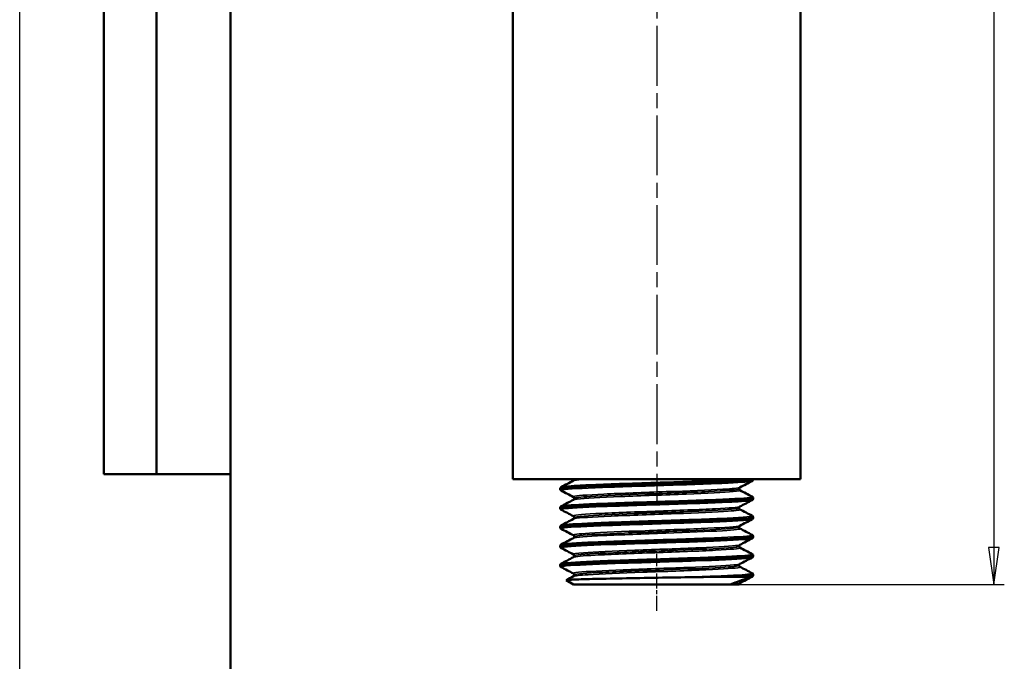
# Model space of a CAD drawing. Header units: millimetres. Extents: x -177 to 640, y -69 to 356.
# Tile 5 of 10: x 0 to 93, y 154 to 215. Entities that reach past the tile are written whole.
import ezdxf
from ezdxf.enums import TextEntityAlignment as Align

# ---------------------------------------------------------------- set-up
doc = ezdxf.new("R2010")
doc.units = ezdxf.units.MM
doc.linetypes.add('CHAIN', pattern=[0.7087, 0.4724, -0.0591, 0.1181, -0.0591])
for name, color, linetype, lineweight in [('Видимые тонкие (ГОСТ)', 7, 'Continuous', 35), ('Видимый контур (ГОСТ)', 7, 'Continuous', 50), ('Кромка (ГОСТ)', 7, 'Continuous', 50), ('Обозначение (ГОСТ)', 7, 'Continuous', 25), ('Осевая линия (ГОСТ)', 7, 'Continuous', 25), ('Размер (ГОСТ)', 7, 'Continuous', 25), ('Эскизная геометрия (ГОСТ)', 7, 'Continuous', 50)]:
    doc.layers.add(name, color=color, linetype=linetype, lineweight=lineweight)
doc.styles.get("Standard").update_dxf_attribs({"font": 'GOST Common Italic.ttf'})
doc.styles.add('Обычный текст (ГОСТ)', font='GOST Common Italic.ttf')
doc.dimstyles.new('Обычный (ГОСТ)', dxfattribs={"dimtxt": 3.5, "dimasz": 3.5, "dimexe": 1, "dimexo": 0, "dimgap": 0.5, "dimtad": 1, "dimrnd": 1e-08, "dimtxsty": 'Обычный текст (ГОСТ)', "dimblk": 'Filled-1', "dimcen": 0.09, "dimdle": 15, "dimclrd": 256, "dimclre": 256, "dimclrt": 256, "dimazin": 2, "dimtfac": 0.714286, "dimtdec": 3, "dimtmove": 0, "dimatfit": 3, "dimfxl": 1, "dimtolj": 1, "dimlwd": 25, "dimlwe": 25, "dimarcsym": 0})

# ---------------------------------------------------------------- blocks, each defined once
blk = doc.blocks.new('ГОСТ - Доп. графы 2')
at = {"layer": 'Эскизная геометрия (ГОСТ)'}
for p, q in [((-12, 0), (-12, 120)), ((-12, 120), (0, 120)), ((-7, 0), (-7, 120)), ((-12, 60), (0, 60)), ((0, 0), (-12, 0))]:
    blk.add_line(p, q, dxfattribs=at)
at = {"layer": 'Обозначение (ГОСТ)', "lineweight": 30, "width": 0.8, "flags": 17}
for tag, p in [('Первичная_применяемость', (-3.651, 90.027)), ('Справочный_номер', (-3.551, 30.017))]:
    blk.add_attdef(tag, text='', height=3.17, rotation=90, dxfattribs=at).set_placement(p, align=Align.MIDDLE_CENTER)
blk = doc.blocks.new('Рамки ГОСТ_ граница 297x210')
at = {"layer": 'Кромка (ГОСТ)', "lineweight": 25}
blk.add_line((0, 0), (0, 297), dxfattribs=at)
at = {"layer": 'Кромка (ГОСТ)'}
blk.add_line((20, 292), (20, 5), dxfattribs=at)
blk = doc.blocks.new('Filled-1')
at = {"color": 0}
for p, q in [((0, 0), (-1, 0.143)), ((-1, 0.143), (-1, -0.143)), ((-1, 0), (0, 0)), ((-1, -0.143), (0, 0))]:
    blk.add_line(p, q, dxfattribs=at)
at = {"color": 0, "flags": 128}
blk.add_lwpolyline([(-1, -0.143), (0, 0), (-1, 0.143), (-1, -0.143)], dxfattribs=at)
at = {"color": 0}
blk.add_solid([(-1, -0.143), (0, 0), (-1, 0.143), (-1, -0.143)], dxfattribs=at)
blk = doc.blocks.new('*D8')
at = {"layer": 'Defpoints', "color": 0, "linetype": 'Continuous', "transparency": 16777216}
for p in [(74.119, 271.543), (67.464, 161.543), (92.464, 161.543)]:
    blk.add_point(p, dxfattribs=at)
at = {"layer": 'Размер (ГОСТ)', "linetype": 'Continuous', "lineweight": 25, "transparency": 16777216}
for p, q in [((74.119, 271.543), (93.464, 271.543)), ((92.464, 268.043), (92.464, 165.043)), ((67.464, 161.543), (93.464, 161.543))]:
    blk.add_line(p, q, dxfattribs=at)
at = {"layer": 'Размер (ГОСТ)', "linetype": 'Continuous', "lineweight": 25, "transparency": 16777216, "xscale": 3.5, "yscale": 3.5, "zscale": 3.5}
for p, rotation in [((92.464, 271.543), 90), ((92.464, 161.543), 270)]:
    blk.add_blockref('Filled-1', p, dxfattribs=dict(at, rotation=rotation))
at = {"layer": 'Размер (ГОСТ)', "linetype": 'Continuous', "lineweight": 25, "transparency": 16777216, "insert": (88.464, 218.876), "char_height": 3.5, "attachment_point": 1, "rotation": 90, "style": 'Обычный текст (ГОСТ)'}
blk.add_mtext('\\A1;110', dxfattribs=at)

msp = doc.modelspace()

# ---------------------------------------------------------------- linework, layer by layer
at = {"layer": 'Видимые тонкие (ГОСТ)'}
for points, knots in [([(51.411, 170.455), (51.38, 170.47), (51.388, 170.486), (51.436, 170.501), (51.668, 170.575), (52.833, 170.65), (54.613, 170.724), (56.407, 170.799), (58.806, 170.873), (61.147, 170.948), (63.475, 171.022), (65.718, 171.097), (67.266, 171.171), (68.597, 171.235), (69.399, 171.299), (69.528, 171.363)], [31.35484, 31.35484, 31.35484, 31.35484, 31.515579, 31.515579, 31.515579, 32.285627, 32.285627, 32.285627, 33.061517, 33.061517, 33.061517, 33.832766, 33.832766, 33.832766, 34.496433, 34.496433, 34.496433, 34.496433]), ([(51.414, 170.794), (51.517, 170.846), (52.042, 170.897), (52.942, 170.948), (54.246, 171.022), (56.324, 171.097), (58.609, 171.171), (60.902, 171.246), (63.376, 171.32), (65.351, 171.395), (66.661, 171.444), (67.751, 171.494), (68.482, 171.543)], [37.760198, 37.760198, 37.760198, 37.760198, 38.292266, 38.292266, 38.292266, 39.063515, 39.063515, 39.063515, 39.837683, 39.837683, 39.837683, 40.351315, 40.351315, 40.351315, 40.351315]), ([(52.58, 171.402), (52.654, 171.44), (52.93, 171.478), (53.404, 171.517), (53.514, 171.526), (53.633, 171.534), (53.761, 171.543)], [37.769135, 37.769135, 37.769135, 37.769135, 38.1672649, 38.1672649, 38.1672649, 38.2590195, 38.2590195, 38.2590195, 38.2590195]), ([(52.575, 169.847), (52.546, 169.862), (52.546, 169.877), (52.579, 169.891), (52.752, 169.969), (53.814, 170.046), (55.453, 170.123), (57.087, 170.2), (59.273, 170.278), (61.371, 170.355), (63.463, 170.432), (65.441, 170.508), (66.73, 170.585), (67.681, 170.642), (68.245, 170.699), (68.36, 170.755)], [31.345903, 31.345903, 31.345903, 31.345903, 31.497447, 31.497447, 31.497447, 32.300522, 32.300522, 32.300522, 33.10089, 33.10089, 33.10089, 33.898983, 33.898983, 33.898983, 34.487496, 34.487496, 34.487496, 34.487496]), ([(52.578, 169.586), (52.62, 169.609), (52.738, 169.632), (52.933, 169.655), (53.593, 169.734), (55.128, 169.813), (57.075, 169.891), (58.989, 169.969), (61.274, 170.046), (63.258, 170.123), (65.234, 170.2), (66.885, 170.278), (67.728, 170.355), (68.234, 170.401), (68.445, 170.447), (68.359, 170.494)], [31.48595, 31.48595, 31.48595, 31.48595, 31.727118, 31.727118, 31.727118, 32.543606, 32.543606, 32.543606, 33.346681, 33.346681, 33.346681, 34.147049, 34.147049, 34.147049, 34.627542, 34.627542, 34.627542, 34.627542]), ([(52.648, 169.716), (52.655, 169.778), (53.196, 169.84), (54.194, 169.902), (55.448, 169.979), (57.407, 170.057), (59.491, 170.134), (61.568, 170.212), (63.741, 170.289), (65.373, 170.366), (66.999, 170.443), (68.066, 170.52), (68.26, 170.598), (68.282, 170.607), (68.293, 170.616), (68.292, 170.625)], [31.415927, 31.415927, 31.415927, 31.415927, 32.056104, 32.056104, 32.056104, 32.861394, 32.861394, 32.861394, 33.663981, 33.663981, 33.663981, 34.464299, 34.464299, 34.464299, 34.557519, 34.557519, 34.557519, 34.557519]), ([(51.415, 168.639), (51.364, 168.664), (51.416, 168.69), (51.578, 168.715), (52.05, 168.79), (53.447, 168.864), (55.387, 168.939), (57.323, 169.013), (59.777, 169.087), (62.077, 169.162), (64.374, 169.236), (66.491, 169.31), (67.85, 169.385), (68.837, 169.439), (69.416, 169.493), (69.525, 169.547)], [25.071655, 25.071655, 25.071655, 25.071655, 25.335949, 25.335949, 25.335949, 26.109322, 26.109322, 26.109322, 26.881587, 26.881587, 26.881587, 27.65284, 27.65284, 27.65284, 28.213248, 28.213248, 28.213248, 28.213248]), ([(51.411, 168.978), (51.535, 169.039), (52.272, 169.101), (53.505, 169.162), (55.002, 169.236), (57.213, 169.31), (59.535, 169.385), (61.853, 169.459), (64.255, 169.533), (66.087, 169.607), (67.916, 169.682), (69.155, 169.756), (69.466, 169.83), (69.545, 169.849), (69.564, 169.867), (69.526, 169.886)], [31.477013, 31.477013, 31.477013, 31.477013, 32.112337, 32.112337, 32.112337, 32.883589, 32.883589, 32.883589, 33.653923, 33.653923, 33.653923, 34.423433, 34.423433, 34.423433, 34.618605, 34.618605, 34.618605, 34.618605]), ([(52.572, 168.031), (52.569, 168.033), (52.567, 168.034), (52.565, 168.036), (52.448, 168.113), (53.228, 168.191), (54.675, 168.268), (56.118, 168.346), (58.206, 168.423), (60.324, 168.5), (62.439, 168.578), (64.556, 168.655), (66.055, 168.732), (67.396, 168.801), (68.227, 168.87), (68.365, 168.939)], [25.062718, 25.062718, 25.062718, 25.062718, 25.077943, 25.077943, 25.077943, 25.882342, 25.882342, 25.882342, 26.685236, 26.685236, 26.685236, 27.486736, 27.486736, 27.486736, 28.204311, 28.204311, 28.204311, 28.204311]), ([(52.574, 167.769), (52.594, 167.78), (52.63, 167.791), (52.684, 167.802), (53.071, 167.88), (54.348, 167.958), (56.134, 168.036), (57.911, 168.113), (60.166, 168.191), (62.235, 168.268), (64.3, 168.346), (66.153, 168.423), (67.247, 168.5), (68.083, 168.559), (68.469, 168.618), (68.362, 168.677)], [25.202764, 25.202764, 25.202764, 25.202764, 25.315107, 25.315107, 25.315107, 26.124102, 26.124102, 26.124102, 26.9285, 26.9285, 26.9285, 27.731394, 27.731394, 27.731394, 28.344357, 28.344357, 28.344357, 28.344357]), ([(52.652, 167.9), (52.655, 167.948), (52.968, 167.995), (53.576, 168.043), (54.572, 168.121), (56.346, 168.198), (58.373, 168.276), (60.397, 168.354), (62.644, 168.431), (64.452, 168.509), (66.256, 168.586), (67.598, 168.664), (68.082, 168.741), (68.223, 168.764), (68.29, 168.786), (68.288, 168.808)], [25.132741, 25.132741, 25.132741, 25.132741, 25.625663, 25.625663, 25.625663, 26.432361, 26.432361, 26.432361, 27.23755, 27.23755, 27.23755, 28.04134, 28.04134, 28.04134, 28.274334, 28.274334, 28.274334, 28.274334]), ([(51.416, 166.823), (51.353, 166.854), (51.453, 166.886), (51.72, 166.918), (52.342, 166.993), (53.868, 167.067), (55.881, 167.141), (57.893, 167.215), (60.368, 167.29), (62.633, 167.364), (64.896, 167.438), (66.922, 167.512), (68.16, 167.586), (68.962, 167.634), (69.428, 167.683), (69.524, 167.731)], [18.78847, 18.78847, 18.78847, 18.78847, 19.119522, 19.119522, 19.119522, 19.890481, 19.890481, 19.890481, 20.660984, 20.660984, 20.660984, 21.431053, 21.431053, 21.431053, 21.930062, 21.930062, 21.930062, 21.930062]), ([(51.409, 167.162), (51.543, 167.229), (52.429, 167.297), (53.883, 167.364), (55.486, 167.438), (57.762, 167.512), (60.09, 167.586), (62.417, 167.661), (64.77, 167.735), (66.509, 167.809), (68.333, 167.887), (69.455, 167.964), (69.542, 168.042), (69.552, 168.052), (69.548, 168.061), (69.529, 168.07)], [25.193827, 25.193827, 25.193827, 25.193827, 25.891733, 25.891733, 25.891733, 26.661803, 26.661803, 26.661803, 27.431463, 27.431463, 27.431463, 28.238953, 28.238953, 28.238953, 28.33542, 28.33542, 28.33542, 28.33542]), ([(52.574, 166.215), (52.45, 166.283), (52.99, 166.351), (54.088, 166.419), (55.336, 166.495), (57.288, 166.572), (59.376, 166.649), (61.463, 166.726), (63.658, 166.803), (65.322, 166.88), (66.986, 166.957), (68.098, 167.034), (68.335, 167.111), (68.348, 167.115), (68.358, 167.119), (68.366, 167.123)], [18.779533, 18.779533, 18.779533, 18.779533, 19.482874, 19.482874, 19.482874, 20.281828, 20.281828, 20.281828, 21.080237, 21.080237, 21.080237, 21.878127, 21.878127, 21.878127, 21.921125, 21.921125, 21.921125, 21.921125]), ([(52.572, 165.953), (52.574, 165.954), (52.576, 165.955), (52.578, 165.956), (52.746, 166.033), (53.798, 166.11), (55.425, 166.187), (57.051, 166.264), (59.23, 166.341), (61.328, 166.419), (63.424, 166.495), (65.41, 166.572), (66.708, 166.649), (67.899, 166.72), (68.496, 166.791), (68.365, 166.861)], [18.919579, 18.919579, 18.919579, 18.919579, 18.929386, 18.929386, 18.929386, 19.729508, 19.729508, 19.729508, 20.529033, 20.529033, 20.529033, 21.327987, 21.327987, 21.327987, 22.061172, 22.061172, 22.061172, 22.061172]), ([(52.653, 166.084), (52.652, 166.12), (52.821, 166.155), (53.163, 166.19), (53.911, 166.267), (55.477, 166.345), (57.4, 166.422), (59.323, 166.499), (61.578, 166.576), (63.504, 166.653), (65.429, 166.731), (67.001, 166.808), (67.759, 166.885), (68.112, 166.921), (68.286, 166.957), (68.286, 166.992)], [18.849556, 18.849556, 18.849556, 18.849556, 19.215509, 19.215509, 19.215509, 20.01736, 20.01736, 20.01736, 20.818638, 20.818638, 20.818638, 21.619368, 21.619368, 21.619368, 21.991149, 21.991149, 21.991149, 21.991149]), ([(51.416, 165.006), (51.339, 165.048), (51.53, 165.089), (51.993, 165.13), (52.833, 165.205), (54.558, 165.279), (56.692, 165.354), (58.824, 165.429), (61.339, 165.503), (63.545, 165.578), (65.749, 165.653), (67.619, 165.727), (68.64, 165.802), (69.154, 165.839), (69.45, 165.877), (69.522, 165.915)], [12.505284, 12.505284, 12.505284, 12.505284, 12.932582, 12.932582, 12.932582, 13.708048, 13.708048, 13.708048, 14.482866, 14.482866, 14.482866, 15.25706, 15.25706, 15.25706, 15.646877, 15.646877, 15.646877, 15.646877]), ([(51.408, 165.346), (51.413, 165.349), (51.419, 165.351), (51.427, 165.354), (51.636, 165.429), (52.791, 165.503), (54.574, 165.578), (56.356, 165.653), (58.744, 165.727), (61.081, 165.802), (63.417, 165.876), (65.675, 165.951), (67.235, 166.025), (68.795, 166.1), (69.64, 166.174), (69.539, 166.249), (69.536, 166.251), (69.534, 166.252), (69.53, 166.254)], [18.910642, 18.910642, 18.910642, 18.910642, 18.938797, 18.938797, 18.938797, 19.713615, 19.713615, 19.713615, 20.487809, 20.487809, 20.487809, 21.261404, 21.261404, 21.261404, 22.034423, 22.034423, 22.034423, 22.052235, 22.052235, 22.052235, 22.052235]), ([(52.578, 164.399), (52.478, 164.454), (52.803, 164.509), (53.53, 164.564), (54.551, 164.642), (56.351, 164.719), (58.4, 164.797), (60.446, 164.874), (62.713, 164.952), (64.533, 165.029), (66.351, 165.107), (67.698, 165.184), (68.179, 165.261), (68.274, 165.277), (68.335, 165.292), (68.363, 165.307)], [12.496347, 12.496347, 12.496347, 12.496347, 13.068432, 13.068432, 13.068432, 13.872709, 13.872709, 13.872709, 14.676225, 14.676225, 14.676225, 15.479007, 15.479007, 15.479007, 15.63794, 15.63794, 15.63794, 15.63794]), ([(52.575, 164.137), (52.706, 164.202), (53.438, 164.267), (54.64, 164.332), (56.077, 164.409), (58.167, 164.487), (60.29, 164.564), (62.412, 164.642), (64.54, 164.719), (66.046, 164.797), (67.551, 164.874), (68.415, 164.952), (68.385, 165.029), (68.383, 165.035), (68.376, 165.04), (68.366, 165.045)], [12.636394, 12.636394, 12.636394, 12.636394, 13.309524, 13.309524, 13.309524, 14.114591, 14.114591, 14.114591, 14.918868, 14.918868, 14.918868, 15.722384, 15.722384, 15.722384, 15.777986, 15.777986, 15.777986, 15.777986]), ([(52.649, 164.268), (52.647, 164.288), (52.702, 164.309), (52.817, 164.329), (53.257, 164.407), (54.567, 164.485), (56.359, 164.562), (58.15, 164.64), (60.396, 164.718), (62.433, 164.796), (64.467, 164.873), (66.265, 164.951), (67.293, 165.028), (67.946, 165.078), (68.283, 165.127), (68.287, 165.176)], [12.566371, 12.566371, 12.566371, 12.566371, 12.776774, 12.776774, 12.776774, 13.584201, 13.584201, 13.584201, 14.390832, 14.390832, 14.390832, 15.196698, 15.196698, 15.196698, 15.707963, 15.707963, 15.707963, 15.707963]), ([(51.414, 163.19), (51.324, 163.24), (51.621, 163.289), (52.292, 163.338), (53.305, 163.412), (55.157, 163.486), (57.344, 163.56), (59.531, 163.635), (62.028, 163.709), (64.157, 163.783), (66.284, 163.857), (68.019, 163.931), (68.89, 164.005), (69.254, 164.036), (69.465, 164.067), (69.523, 164.098)], [6.222099, 6.222099, 6.222099, 6.222099, 6.732618, 6.732618, 6.732618, 7.502544, 7.502544, 7.502544, 8.272266, 8.272266, 8.272266, 9.04179, 9.04179, 9.04179, 9.363692, 9.363692, 9.363692, 9.363692]), ([(51.41, 163.53), (51.428, 163.54), (51.464, 163.55), (51.517, 163.56), (51.904, 163.635), (53.214, 163.709), (55.09, 163.783), (56.966, 163.857), (59.387, 163.931), (61.694, 164.005), (64.001, 164.079), (66.168, 164.154), (67.607, 164.228), (68.966, 164.298), (69.658, 164.368), (69.53, 164.438)], [12.627457, 12.627457, 12.627457, 12.627457, 12.733293, 12.733293, 12.733293, 13.503015, 13.503015, 13.503015, 14.272539, 14.272539, 14.272539, 15.041871, 15.041871, 15.041871, 15.76905, 15.76905, 15.76905, 15.76905]), ([(52.58, 162.583), (52.502, 162.624), (52.66, 162.666), (53.057, 162.707), (53.796, 162.784), (55.355, 162.861), (57.281, 162.937), (59.206, 163.014), (61.473, 163.091), (63.425, 163.168), (65.376, 163.245), (66.985, 163.321), (67.787, 163.398), (68.111, 163.429), (68.301, 163.46), (68.359, 163.491)], [6.213162, 6.213162, 6.213162, 6.213162, 6.642109, 6.642109, 6.642109, 7.439477, 7.439477, 7.439477, 8.236611, 8.236611, 8.236611, 9.033514, 9.033514, 9.033514, 9.354755, 9.354755, 9.354755, 9.354755]), ([(52.578, 162.321), (52.682, 162.373), (53.159, 162.425), (53.969, 162.476), (55.17, 162.553), (57.087, 162.63), (59.163, 162.707), (61.239, 162.784), (63.446, 162.861), (65.144, 162.937), (66.841, 163.014), (68.008, 163.091), (68.306, 163.168), (68.385, 163.188), (68.402, 163.209), (68.361, 163.229)], [6.353209, 6.353209, 6.353209, 6.353209, 6.890657, 6.890657, 6.890657, 7.688268, 7.688268, 7.688268, 8.485636, 8.485636, 8.485636, 9.282769, 9.282769, 9.282769, 9.494801, 9.494801, 9.494801, 9.494801]), ([(52.645, 162.452), (52.645, 162.458), (52.649, 162.463), (52.658, 162.469), (52.778, 162.546), (53.773, 162.623), (55.352, 162.7), (56.93, 162.777), (59.07, 162.854), (61.148, 162.931), (63.225, 163.008), (65.213, 163.085), (66.531, 163.162), (67.66, 163.228), (68.286, 163.294), (68.292, 163.36)], [6.283185, 6.283185, 6.283185, 6.283185, 6.341162, 6.341162, 6.341162, 7.141109, 7.141109, 7.141109, 7.940812, 7.940812, 7.940812, 8.740278, 8.740278, 8.740278, 9.424778, 9.424778, 9.424778, 9.424778]), ([(62.772, 162.224), (65.029, 162.299), (67.034, 162.373), (68.24, 162.447), (69.186, 162.505), (69.632, 162.564), (69.527, 162.622)], [8.11048, 8.11048, 8.11048, 8.11048, 8.881511, 8.881511, 8.881511, 9.485864, 9.485864, 9.485864, 9.485864])]:
    msp.add_open_spline(points, degree=3, knots=knots, dxfattribs=at)
for points in [[(52.645, 171.533), (52.645, 171.536), (52.646, 171.54), (52.65, 171.543)], [(69.238, 162.224), (69.395, 162.244), (69.491, 162.263), (69.525, 162.282)], [(67.454, 161.554), (67.976, 161.594), (68.28, 161.635), (68.358, 161.675)], [(68.294, 161.543), (68.294, 161.543), (68.294, 161.544), (68.294, 161.544)]]:
    msp.add_open_spline(points, degree=3, dxfattribs=at)
at = {"layer": 'Видимый контур (ГОСТ)'}
for p, q in [((46.819, 271.543), (46.819, 171.543)), ((74.119, 271.543), (74.119, 171.543)), ((46.819, 171.543), (74.119, 171.543)), ((69.639, 171.543), (69.639, 171.541)), ((69.639, 171.541), (69.639, 171.524)), ((51.299, 170.633), (51.299, 170.616)), ((69.639, 169.725), (69.639, 169.708)), ((51.299, 168.817), (51.299, 168.8)), ((69.639, 167.909), (69.639, 167.892)), ((51.299, 167.001), (51.299, 166.984)), ((69.639, 166.093), (69.639, 166.076)), ((51.299, 165.185), (51.299, 165.168)), ((69.639, 164.277), (69.639, 164.26)), ((51.299, 163.369), (51.299, 163.352)), ((52.571, 161.543), (51.872, 161.947)), ((68.16, 162.277), (67.854, 162.277)), ((69.639, 162.461), (69.639, 162.444)), ((52.571, 161.543), (67.443, 161.543)), ((68.294, 161.543), (67.443, 161.543)), ((68.294, 161.544), (68.294, 161.543)), ((68.294, 161.543), (68.294, 161.543))]:
    msp.add_line(p, q, dxfattribs=at)
for points, knots in [([(69.639, 171.541), (69.642, 171.468), (68.715, 171.394), (67.106, 171.321), (65.484, 171.247), (63.187, 171.173), (60.839, 171.099), (58.492, 171.025), (56.12, 170.951), (54.366, 170.877), (52.613, 170.803), (51.499, 170.728), (51.325, 170.654), (51.308, 170.647), (51.3, 170.64), (51.3, 170.633)], [-40.842108, -40.842108, -40.842108, -40.842108, -40.079115, -40.079115, -40.079115, -39.310302, -39.310302, -39.310302, -38.541713, -38.541713, -38.541713, -37.773343, -37.773343, -37.773343, -37.699112, -37.699112, -37.699112, -37.699112]), ([(51.307, 170.616), (51.308, 170.661), (51.639, 170.706), (52.287, 170.751), (53.354, 170.826), (55.268, 170.9), (57.505, 170.975), (59.729, 171.049), (62.246, 171.123), (64.372, 171.197), (66.505, 171.271), (68.221, 171.346), (69.051, 171.42), (69.439, 171.455), (69.638, 171.489), (69.639, 171.524)], [31.414523, 31.414523, 31.414523, 31.414523, 31.88427, 31.88427, 31.88427, 32.657563, 32.657563, 32.657563, 33.426426, 33.426426, 33.426426, 34.197557, 34.197557, 34.197557, 34.557519, 34.557519, 34.557519, 34.557519]), ([(52.572, 171.402), (52.576, 171.404), (52.586, 171.408), (52.611, 171.434), (52.621, 171.447), (52.638, 171.484), (52.644, 171.508), (52.644, 171.533)], [0, 0, 0, 0, 0.02807268, 0.02807268, 0.04282446, 0.04282446, 0.05812256, 0.05812256, 0.05812256, 0.05812256]), ([(69.639, 171.524), (69.637, 171.487), (69.623, 171.453), (69.593, 171.408), (69.577, 171.394), (69.551, 171.374), (69.54, 171.368), (69.53, 171.363)], [0, 0, 0, 0, 0.02086898, 0.02086898, 0.04037878, 0.04037878, 0.0581412, 0.0581412, 0.0581412, 0.0581412]), ([(51.299, 170.633), (51.301, 170.67), (51.315, 170.704), (51.346, 170.749), (51.361, 170.763), (51.387, 170.783), (51.398, 170.789), (51.408, 170.794)], [0, 0, 0, 0, 0.02086898, 0.02086898, 0.04037878, 0.04037878, 0.0581412, 0.0581412, 0.0581412, 0.0581412]), ([(51.408, 170.455), (51.392, 170.463), (51.373, 170.474), (51.34, 170.508), (51.328, 170.523), (51.308, 170.563), (51.301, 170.589), (51.299, 170.616)], [0, 0, 0, 0, 0.02826109, 0.02826109, 0.04295276, 0.04295276, 0.05817027, 0.05817027, 0.05817027, 0.05817027]), ([(68.366, 170.755), (68.362, 170.753), (68.352, 170.749), (68.328, 170.723), (68.317, 170.71), (68.3, 170.674), (68.294, 170.649), (68.294, 170.625)], [0, 0, 0, 0, 0.02807268, 0.02807268, 0.04282446, 0.04282446, 0.05812256, 0.05812256, 0.05812256, 0.05812256]), ([(68.294, 170.625), (68.294, 170.589), (68.308, 170.555), (68.334, 170.518), (68.345, 170.508), (68.359, 170.497), (68.364, 170.495), (68.366, 170.494)], [0, 0, 0, 0, 0.02209726, 0.02209726, 0.04103133, 0.04103133, 0.05809744, 0.05809744, 0.05809744, 0.05809744]), ([(69.636, 169.725), (69.632, 169.665), (69.03, 169.605), (67.916, 169.545), (66.515, 169.469), (64.319, 169.393), (61.949, 169.318), (59.61, 169.243), (57.129, 169.168), (55.191, 169.094), (53.254, 169.019), (51.882, 168.944), (51.452, 168.87), (51.351, 168.852), (51.302, 168.835), (51.304, 168.817)], [-34.558923, -34.558923, -34.558923, -34.558923, -33.934571, -33.934571, -33.934571, -33.148811, -33.148811, -33.148811, -32.373348, -32.373348, -32.373348, -31.598601, -31.598601, -31.598601, -31.415927, -31.415927, -31.415927, -31.415927]), ([(51.304, 168.8), (51.307, 168.857), (51.848, 168.914), (52.862, 168.971), (54.176, 169.045), (56.27, 169.12), (58.573, 169.194), (60.874, 169.268), (63.357, 169.342), (65.347, 169.416), (67.336, 169.49), (68.811, 169.564), (69.373, 169.638), (69.549, 169.661), (69.635, 169.685), (69.633, 169.708)], [25.131338, 25.131338, 25.131338, 25.131338, 25.725128, 25.725128, 25.725128, 26.495305, 26.495305, 26.495305, 27.264487, 27.264487, 27.264487, 28.03277, 28.03277, 28.03277, 28.274334, 28.274334, 28.274334, 28.274334]), ([(52.644, 169.716), (52.644, 169.752), (52.631, 169.786), (52.605, 169.823), (52.593, 169.833), (52.579, 169.844), (52.574, 169.846), (52.572, 169.847)], [0, 0, 0, 0, 0.02209726, 0.02209726, 0.04103133, 0.04103133, 0.05809744, 0.05809744, 0.05809744, 0.05809744]), ([(52.572, 169.586), (52.576, 169.588), (52.586, 169.592), (52.611, 169.618), (52.621, 169.631), (52.638, 169.667), (52.644, 169.692), (52.644, 169.716)], [0, 0, 0, 0, 0.02807268, 0.02807268, 0.04282446, 0.04282446, 0.05812256, 0.05812256, 0.05812256, 0.05812256]), ([(69.53, 169.886), (69.546, 169.878), (69.565, 169.867), (69.598, 169.833), (69.61, 169.818), (69.63, 169.778), (69.638, 169.752), (69.639, 169.725)], [0, 0, 0, 0, 0.02826109, 0.02826109, 0.04295276, 0.04295276, 0.05817027, 0.05817027, 0.05817027, 0.05817027]), ([(69.639, 169.708), (69.637, 169.671), (69.623, 169.637), (69.593, 169.592), (69.577, 169.578), (69.551, 169.558), (69.54, 169.552), (69.53, 169.547)], [0, 0, 0, 0, 0.02086898, 0.02086898, 0.04037878, 0.04037878, 0.0581412, 0.0581412, 0.0581412, 0.0581412]), ([(51.299, 168.817), (51.301, 168.854), (51.315, 168.888), (51.346, 168.933), (51.361, 168.947), (51.387, 168.967), (51.398, 168.973), (51.408, 168.978)], [0, 0, 0, 0, 0.02086898, 0.02086898, 0.04037878, 0.04037878, 0.0581412, 0.0581412, 0.0581412, 0.0581412]), ([(51.408, 168.639), (51.392, 168.647), (51.373, 168.658), (51.34, 168.692), (51.328, 168.707), (51.308, 168.747), (51.301, 168.773), (51.299, 168.8)], [0, 0, 0, 0, 0.02826109, 0.02826109, 0.04295276, 0.04295276, 0.05817027, 0.05817027, 0.05817027, 0.05817027]), ([(68.366, 168.939), (68.362, 168.937), (68.352, 168.933), (68.328, 168.907), (68.317, 168.894), (68.3, 168.857), (68.294, 168.833), (68.294, 168.808)], [0, 0, 0, 0, 0.02807268, 0.02807268, 0.04282446, 0.04282446, 0.05812256, 0.05812256, 0.05812256, 0.05812256]), ([(68.294, 168.808), (68.294, 168.773), (68.308, 168.739), (68.334, 168.701), (68.345, 168.692), (68.359, 168.681), (68.364, 168.679), (68.366, 168.677)], [0, 0, 0, 0, 0.02209726, 0.02209726, 0.04103133, 0.04103133, 0.05809744, 0.05809744, 0.05809744, 0.05809744]), ([(51.301, 166.983), (51.304, 167.049), (52.028, 167.115), (53.335, 167.18), (54.811, 167.254), (57.014, 167.328), (59.345, 167.402), (61.675, 167.476), (64.107, 167.55), (65.983, 167.624), (67.858, 167.698), (69.156, 167.772), (69.525, 167.846), (69.601, 167.861), (69.637, 167.877), (69.635, 167.892)], [18.848152, 18.848152, 18.848152, 18.848152, 19.528934, 19.528934, 19.528934, 20.297428, 20.297428, 20.297428, 21.065496, 21.065496, 21.065496, 21.833159, 21.833159, 21.833159, 21.991149, 21.991149, 21.991149, 21.991149]), ([(69.633, 167.909), (69.63, 167.857), (69.186, 167.805), (68.336, 167.753), (67.125, 167.679), (65.106, 167.604), (62.828, 167.53), (60.553, 167.456), (58.046, 167.382), (55.991, 167.307), (53.937, 167.233), (52.358, 167.159), (51.684, 167.085), (51.429, 167.057), (51.305, 167.029), (51.307, 167.001)], [-28.275738, -28.275738, -28.275738, -28.275738, -27.734717, -27.734717, -27.734717, -26.96374, -26.96374, -26.96374, -26.193306, -26.193306, -26.193306, -25.423393, -25.423393, -25.423393, -25.132741, -25.132741, -25.132741, -25.132741]), ([(52.644, 167.9), (52.644, 167.936), (52.631, 167.97), (52.605, 168.007), (52.593, 168.017), (52.579, 168.028), (52.574, 168.03), (52.572, 168.031)], [0, 0, 0, 0, 0.02209726, 0.02209726, 0.04103133, 0.04103133, 0.05809744, 0.05809744, 0.05809744, 0.05809744]), ([(52.572, 167.769), (52.576, 167.771), (52.586, 167.776), (52.611, 167.802), (52.621, 167.815), (52.638, 167.851), (52.644, 167.876), (52.644, 167.9)], [0, 0, 0, 0, 0.02807268, 0.02807268, 0.04282446, 0.04282446, 0.05812256, 0.05812256, 0.05812256, 0.05812256]), ([(69.53, 168.07), (69.546, 168.062), (69.565, 168.051), (69.598, 168.017), (69.61, 168.002), (69.63, 167.962), (69.638, 167.936), (69.639, 167.909)], [0, 0, 0, 0, 0.02826109, 0.02826109, 0.04295276, 0.04295276, 0.05817027, 0.05817027, 0.05817027, 0.05817027]), ([(69.639, 167.891), (69.637, 167.855), (69.623, 167.821), (69.593, 167.776), (69.577, 167.762), (69.551, 167.742), (69.54, 167.736), (69.53, 167.731)], [0, 0, 0, 0, 0.02086898, 0.02086898, 0.04037878, 0.04037878, 0.0581412, 0.0581412, 0.0581412, 0.0581412]), ([(51.299, 167.001), (51.301, 167.038), (51.315, 167.072), (51.346, 167.117), (51.361, 167.131), (51.387, 167.15), (51.398, 167.157), (51.408, 167.162)], [0, 0, 0, 0, 0.02086898, 0.02086898, 0.04037878, 0.04037878, 0.0581412, 0.0581412, 0.0581412, 0.0581412]), ([(51.408, 166.823), (51.392, 166.831), (51.373, 166.842), (51.34, 166.875), (51.328, 166.891), (51.308, 166.931), (51.301, 166.957), (51.299, 166.983)], [0, 0, 0, 0, 0.02826109, 0.02826109, 0.04295276, 0.04295276, 0.05817027, 0.05817027, 0.05817027, 0.05817027]), ([(68.366, 167.123), (68.362, 167.121), (68.352, 167.117), (68.328, 167.091), (68.317, 167.078), (68.3, 167.041), (68.294, 167.017), (68.294, 166.992)], [0, 0, 0, 0, 0.02807268, 0.02807268, 0.04282446, 0.04282446, 0.05812256, 0.05812256, 0.05812256, 0.05812256]), ([(68.294, 166.992), (68.294, 166.957), (68.308, 166.923), (68.334, 166.885), (68.345, 166.876), (68.359, 166.865), (68.364, 166.863), (68.366, 166.861)], [0, 0, 0, 0, 0.02209726, 0.02209726, 0.04103133, 0.04103133, 0.05809744, 0.05809744, 0.05809744, 0.05809744]), ([(51.299, 165.167), (51.299, 165.17), (51.3, 165.172), (51.302, 165.174), (51.356, 165.249), (52.367, 165.323), (54.057, 165.398), (55.746, 165.472), (58.092, 165.547), (60.454, 165.621), (62.815, 165.696), (65.163, 165.77), (66.856, 165.844), (68.548, 165.919), (69.567, 165.993), (69.635, 166.067), (69.638, 166.07), (69.639, 166.073), (69.639, 166.076)], [12.564967, 12.564967, 12.564967, 12.564967, 12.589424, 12.589424, 12.589424, 13.362816, 13.362816, 13.362816, 14.135569, 14.135569, 14.135569, 14.907705, 14.907705, 14.907705, 15.67925, 15.67925, 15.67925, 15.707963, 15.707963, 15.707963, 15.707963]), ([(69.631, 166.093), (69.632, 166.053), (69.38, 166.014), (68.878, 165.974), (67.903, 165.897), (65.994, 165.82), (63.708, 165.743), (61.492, 165.668), (58.949, 165.594), (56.78, 165.519), (54.615, 165.445), (52.848, 165.37), (51.964, 165.295), (51.526, 165.259), (51.308, 165.222), (51.308, 165.185)], [-21.992552, -21.992552, -21.992552, -21.992552, -21.580807, -21.580807, -21.580807, -20.781397, -20.781397, -20.781397, -20.006284, -20.006284, -20.006284, -19.232553, -19.232553, -19.232553, -18.849556, -18.849556, -18.849556, -18.849556]), ([(52.644, 166.084), (52.644, 166.12), (52.631, 166.154), (52.605, 166.191), (52.593, 166.201), (52.579, 166.212), (52.574, 166.214), (52.572, 166.215)], [0, 0, 0, 0, 0.02209726, 0.02209726, 0.04103133, 0.04103133, 0.05809744, 0.05809744, 0.05809744, 0.05809744]), ([(52.572, 165.953), (52.576, 165.955), (52.586, 165.96), (52.611, 165.986), (52.621, 165.999), (52.638, 166.035), (52.644, 166.06), (52.644, 166.084)], [0, 0, 0, 0, 0.02807268, 0.02807268, 0.04282446, 0.04282446, 0.05812256, 0.05812256, 0.05812256, 0.05812256]), ([(69.53, 166.254), (69.546, 166.246), (69.565, 166.235), (69.598, 166.201), (69.61, 166.186), (69.63, 166.146), (69.638, 166.12), (69.639, 166.093)], [0, 0, 0, 0, 0.02826109, 0.02826109, 0.04295276, 0.04295276, 0.05817027, 0.05817027, 0.05817027, 0.05817027]), ([(69.639, 166.075), (69.637, 166.039), (69.623, 166.005), (69.593, 165.96), (69.577, 165.946), (69.551, 165.926), (69.54, 165.92), (69.53, 165.915)], [0, 0, 0, 0, 0.02086898, 0.02086898, 0.04037878, 0.04037878, 0.0581412, 0.0581412, 0.0581412, 0.0581412]), ([(51.299, 165.185), (51.301, 165.222), (51.315, 165.256), (51.346, 165.301), (51.361, 165.315), (51.387, 165.334), (51.398, 165.341), (51.408, 165.346)], [0, 0, 0, 0, 0.02086898, 0.02086898, 0.04037878, 0.04037878, 0.0581412, 0.0581412, 0.0581412, 0.0581412]), ([(51.408, 165.006), (51.392, 165.015), (51.373, 165.025), (51.34, 165.059), (51.328, 165.075), (51.308, 165.115), (51.301, 165.141), (51.299, 165.167)], [0, 0, 0, 0, 0.02826109, 0.02826109, 0.04295276, 0.04295276, 0.05817027, 0.05817027, 0.05817027, 0.05817027]), ([(68.366, 165.307), (68.362, 165.305), (68.352, 165.301), (68.328, 165.275), (68.317, 165.262), (68.3, 165.225), (68.294, 165.201), (68.294, 165.176)], [0, 0, 0, 0, 0.02807268, 0.02807268, 0.04282446, 0.04282446, 0.05812256, 0.05812256, 0.05812256, 0.05812256]), ([(68.294, 165.176), (68.294, 165.141), (68.308, 165.107), (68.334, 165.069), (68.345, 165.06), (68.359, 165.049), (68.364, 165.047), (68.366, 165.045)], [0, 0, 0, 0, 0.02209726, 0.02209726, 0.04103133, 0.04103133, 0.05809744, 0.05809744, 0.05809744, 0.05809744]), ([(51.302, 163.351), (51.3, 163.363), (51.323, 163.376), (51.372, 163.388), (51.666, 163.462), (52.894, 163.536), (54.723, 163.61), (56.552, 163.684), (58.961, 163.758), (61.298, 163.832), (63.634, 163.906), (65.873, 163.98), (67.407, 164.054), (68.831, 164.122), (69.634, 164.191), (69.638, 164.26)], [6.281782, 6.281782, 6.281782, 6.281782, 6.40878, 6.40878, 6.40878, 7.17673, 7.17673, 7.17673, 7.944479, 7.944479, 7.944479, 8.712032, 8.712032, 8.712032, 9.424778, 9.424778, 9.424778, 9.424778]), ([(69.631, 164.277), (69.634, 164.245), (69.476, 164.214), (69.154, 164.182), (68.401, 164.108), (66.76, 164.034), (64.675, 163.96), (62.572, 163.886), (60.04, 163.811), (57.777, 163.737), (55.522, 163.662), (53.559, 163.588), (52.426, 163.513), (51.691, 163.465), (51.31, 163.417), (51.306, 163.369)], [-15.709367, -15.709367, -15.709367, -15.709367, -15.381197, -15.381197, -15.381197, -14.613723, -14.613723, -14.613723, -13.839235, -13.839235, -13.839235, -13.067326, -13.067326, -13.067326, -12.566371, -12.566371, -12.566371, -12.566371]), ([(52.644, 164.268), (52.644, 164.304), (52.631, 164.338), (52.605, 164.375), (52.593, 164.385), (52.579, 164.396), (52.574, 164.398), (52.572, 164.399)], [0, 0, 0, 0, 0.02209726, 0.02209726, 0.04103133, 0.04103133, 0.05809744, 0.05809744, 0.05809744, 0.05809744]), ([(52.572, 164.137), (52.576, 164.139), (52.586, 164.144), (52.611, 164.17), (52.621, 164.182), (52.638, 164.219), (52.644, 164.244), (52.644, 164.268)], [0, 0, 0, 0, 0.02807268, 0.02807268, 0.04282446, 0.04282446, 0.05812256, 0.05812256, 0.05812256, 0.05812256]), ([(69.53, 164.438), (69.546, 164.43), (69.565, 164.419), (69.598, 164.385), (69.61, 164.37), (69.63, 164.33), (69.638, 164.304), (69.639, 164.277)], [0, 0, 0, 0, 0.02826109, 0.02826109, 0.04295276, 0.04295276, 0.05817027, 0.05817027, 0.05817027, 0.05817027]), ([(69.639, 164.259), (69.637, 164.223), (69.623, 164.188), (69.593, 164.143), (69.577, 164.13), (69.551, 164.11), (69.54, 164.104), (69.53, 164.098)], [0, 0, 0, 0, 0.02086898, 0.02086898, 0.04037878, 0.04037878, 0.0581412, 0.0581412, 0.0581412, 0.0581412]), ([(51.299, 163.369), (51.301, 163.406), (51.315, 163.44), (51.346, 163.485), (51.361, 163.499), (51.387, 163.518), (51.398, 163.525), (51.408, 163.53)], [0, 0, 0, 0, 0.02086898, 0.02086898, 0.04037878, 0.04037878, 0.0581412, 0.0581412, 0.0581412, 0.0581412]), ([(51.408, 163.19), (51.392, 163.199), (51.373, 163.209), (51.34, 163.243), (51.328, 163.258), (51.308, 163.299), (51.301, 163.325), (51.299, 163.351)], [0, 0, 0, 0, 0.02826109, 0.02826109, 0.04295276, 0.04295276, 0.05817027, 0.05817027, 0.05817027, 0.05817027]), ([(68.366, 163.491), (68.362, 163.489), (68.352, 163.485), (68.328, 163.459), (68.317, 163.446), (68.3, 163.409), (68.294, 163.385), (68.294, 163.36)], [0, 0, 0, 0, 0.02807268, 0.02807268, 0.04282446, 0.04282446, 0.05812256, 0.05812256, 0.05812256, 0.05812256]), ([(68.294, 163.36), (68.294, 163.324), (68.308, 163.291), (68.334, 163.253), (68.345, 163.244), (68.359, 163.233), (68.364, 163.23), (68.366, 163.229)], [0, 0, 0, 0, 0.02209726, 0.02209726, 0.04103133, 0.04103133, 0.05809744, 0.05809744, 0.05809744, 0.05809744]), ([(51.872, 161.947), (51.848, 161.96), (51.93, 161.974), (52.387, 162.008), (52.871, 162.027), (54.216, 162.067), (55.068, 162.086), (57.036, 162.126), (58.135, 162.145), (60.442, 162.185), (61.627, 162.205), (62.772, 162.224)], [-1.622008, -1.622008, -1.622008, -1.622008, -1.38705, -1.38705, -1.046166, -1.046166, -0.701363, -0.701363, -0.352641, -0.352641, 0, 0, 0, 0]), ([(52.644, 162.452), (52.644, 162.488), (52.631, 162.521), (52.605, 162.559), (52.593, 162.569), (52.579, 162.579), (52.574, 162.582), (52.572, 162.583)], [0, 0, 0, 0, 0.02209726, 0.02209726, 0.04103133, 0.04103133, 0.05809744, 0.05809744, 0.05809744, 0.05809744]), ([(52.572, 162.321), (52.576, 162.323), (52.586, 162.328), (52.611, 162.353), (52.621, 162.366), (52.638, 162.403), (52.644, 162.427), (52.644, 162.452)], [0, 0, 0, 0, 0.02807268, 0.02807268, 0.04282446, 0.04282446, 0.05812256, 0.05812256, 0.05812256, 0.05812256]), ([(62.772, 162.224), (63.768, 162.241), (64.717, 162.253), (66.456, 162.271), (67.23, 162.276), (67.854, 162.277)], [-0.6221508, -0.6221508, -0.6221508, -0.6221508, -0.3153364, -0.3153364, 0, 0, 0, 0]), ([(69.238, 162.224), (68.967, 162.115), (68.679, 162.003), (68.081, 161.78), (67.774, 161.668), (67.454, 161.554)], [-0.2358611, -0.2358611, -0.2358611, -0.2358611, -0.1152134, -0.1152134, 0, 0, 0, 0]), ([(69.634, 162.461), (69.637, 162.441), (69.573, 162.421), (69.441, 162.4), (69.171, 162.359), (68.626, 162.318), (67.854, 162.277)], [-9.4261817, -9.4261817, -9.4261817, -9.4261817, -9.2164091, -9.2164091, -9.2164091, -8.7902453, -8.7902453, -8.7902453, -8.7902453]), ([(68.16, 162.277), (68.55, 162.277), (68.814, 162.273), (69.143, 162.261), (69.22, 162.253), (69.247, 162.241), (69.252, 162.238), (69.252, 162.234), (69.251, 162.233), (69.25, 162.231), (69.249, 162.231), (69.248, 162.23), (69.248, 162.229), (69.247, 162.229), (69.246, 162.228), (69.245, 162.228), (69.245, 162.227), (69.243, 162.227), (69.242, 162.226), (69.24, 162.225), (69.239, 162.225), (69.238, 162.224)], [-0.08893351, -0.08893351, -0.08893351, -0.08893351, -0.04569084, -0.04569084, -0.00901689, -0.00901689, -0.00327336, -0.00327336, -0.00192966, -0.00192966, -0.00143851, -0.00143851, -0.00118492, -0.00118492, -0.00099563, -0.00099563, -0.00079616, -0.00079616, -0.00050763, -0.00050763, 0, 0, 0, 0]), ([(69.53, 162.622), (69.546, 162.613), (69.565, 162.603), (69.598, 162.569), (69.61, 162.554), (69.63, 162.514), (69.638, 162.488), (69.639, 162.461)], [0, 0, 0, 0, 0.02826109, 0.02826109, 0.04295276, 0.04295276, 0.05817027, 0.05817027, 0.05817027, 0.05817027]), ([(69.639, 162.443), (69.637, 162.407), (69.623, 162.372), (69.593, 162.327), (69.577, 162.313), (69.551, 162.294), (69.54, 162.288), (69.53, 162.282)], [0, 0, 0, 0, 0.02086898, 0.02086898, 0.04037878, 0.04037878, 0.0581412, 0.0581412, 0.0581412, 0.0581412]), ([(67.454, 161.554), (67.453, 161.553), (67.452, 161.553), (67.45, 161.552), (67.449, 161.552), (67.447, 161.551), (67.446, 161.55), (67.445, 161.55), (67.445, 161.549), (67.444, 161.548), (67.443, 161.548), (67.443, 161.547), (67.442, 161.546), (67.442, 161.545), (67.443, 161.544), (67.443, 161.543)], [-0.43519446, -0.43519446, -0.43519446, -0.43519446, -0.43232989, -0.43232989, -0.42977831, -0.42977831, -0.42799243, -0.42799243, -0.42619717, -0.42619717, -0.42374636, -0.42374636, -0.41953379, -0.41953379, -0.41120945, -0.41120945, -0.41120945, -0.41120945]), ([(68.366, 161.675), (68.362, 161.673), (68.352, 161.669), (68.328, 161.643), (68.317, 161.63), (68.3, 161.593), (68.294, 161.569), (68.294, 161.544)], [0, 0, 0, 0, 0.02807268, 0.02807268, 0.04282446, 0.04282446, 0.05812256, 0.05812256, 0.05812256, 0.05812256])]:
    msp.add_open_spline(points, degree=3, knots=knots, dxfattribs=at)
for points in [[(51.408, 170.794), (51.796, 170.997), (52.184, 171.199), (52.572, 171.402)], [(52.644, 171.533), (52.644, 171.536), (52.644, 171.54), (52.644, 171.543)], [(69.53, 171.363), (69.142, 171.16), (68.754, 170.958), (68.366, 170.755)], [(52.572, 169.847), (52.184, 170.05), (51.796, 170.252), (51.408, 170.455)], [(68.366, 170.494), (68.754, 170.291), (69.142, 170.089), (69.53, 169.886)], [(51.408, 168.978), (51.796, 169.181), (52.184, 169.383), (52.572, 169.586)], [(69.53, 169.547), (69.142, 169.344), (68.754, 169.142), (68.366, 168.939)], [(52.572, 168.031), (52.184, 168.234), (51.796, 168.436), (51.408, 168.639)], [(68.366, 168.677), (68.754, 168.475), (69.142, 168.273), (69.53, 168.07)], [(51.408, 167.162), (51.796, 167.364), (52.184, 167.567), (52.572, 167.769)], [(69.53, 167.731), (69.142, 167.528), (68.754, 167.326), (68.366, 167.123)], [(52.572, 166.215), (52.184, 166.418), (51.796, 166.62), (51.408, 166.823)], [(68.366, 166.861), (68.754, 166.659), (69.142, 166.456), (69.53, 166.254)], [(51.408, 165.346), (51.796, 165.548), (52.184, 165.751), (52.572, 165.953)], [(69.53, 165.915), (69.142, 165.712), (68.754, 165.51), (68.366, 165.307)], [(52.572, 164.399), (52.184, 164.602), (51.796, 164.804), (51.408, 165.006)], [(68.366, 165.045), (68.754, 164.843), (69.142, 164.64), (69.53, 164.438)], [(51.408, 163.53), (51.796, 163.732), (52.184, 163.935), (52.572, 164.137)], [(69.53, 164.098), (69.142, 163.896), (68.754, 163.694), (68.366, 163.491)], [(52.572, 162.583), (52.184, 162.786), (51.796, 162.988), (51.408, 163.19)], [(68.366, 163.229), (68.754, 163.027), (69.142, 162.824), (69.53, 162.622)], [(51.873, 161.956), (52.106, 162.078), (52.339, 162.2), (52.572, 162.321)], [(68.16, 162.277), (69.119, 162.333), (69.628, 162.388), (69.634, 162.444)], [(69.53, 162.282), (69.142, 162.08), (68.754, 161.877), (68.366, 161.675)]]:
    msp.add_open_spline(points, degree=3, dxfattribs=at)
at = {"layer": 'Осевая линия (ГОСТ)', "linetype": 'CHAIN', "ltscale": 11.993792}
msp.add_line((60.469, 274.043), (60.469, 169.043), dxfattribs=at)
at = {"layer": 'Осевая линия (ГОСТ)', "linetype": 'CHAIN', "ltscale": 3.001585}
msp.add_line((60.469, 159.043), (60.469, 164.447), dxfattribs=at)

# ---------------------------------------------------------------- block references
for name, p in [('Рамки ГОСТ_ граница 297x210', (0, 0)), ('ГОСТ - Доп. графы 2', (20, 172))]:
    msp.add_blockref(name, p)

# ---------------------------------------------------------------- dimensions: what is measured, and where the dimension line sits
at = {"layer": 'Размер (ГОСТ)', "linetype": 'Continuous', "lineweight": 25}
dim = msp.add_linear_dim(base=(92.464, 161.543), p1=(74.119, 271.543), p2=(67.464, 161.543), angle=90, dimstyle='Обычный (ГОСТ)', override={"dimgap": 0.5, "dimdec": 2, "dimtol": 0, "dimlim": 0, "dimtp": 0, "dimtm": 0, "dimtdec": 3, "dimtofl": 0, "dimatfit": 1}, dxfattribs=at)
dim.commit()
dim.dimension.update_dxf_attribs({"geometry": '*D8', "text_midpoint": (92.464, 221.543), "dimtype": 160})

doc.saveas('drawing.dxf')
